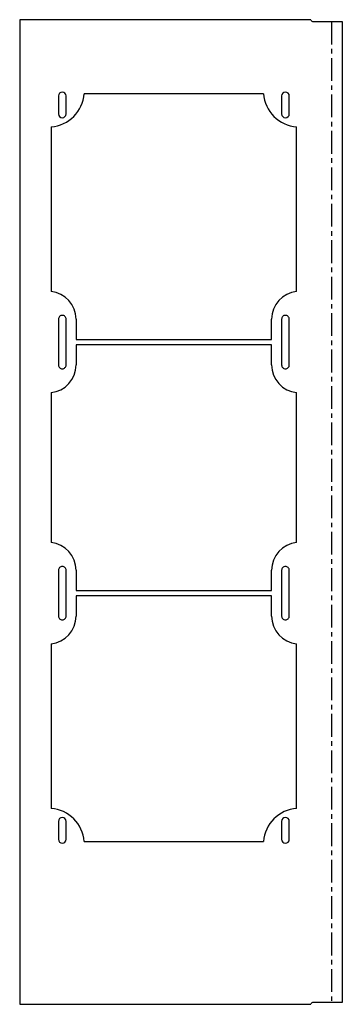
# Model space of a CAD drawing. Header units: millimetres. Extents: x 0 to 180, y 0 to 549.
import ezdxf

# ---------------------------------------------------------------- set-up
doc = ezdxf.new("R2010")
doc.units = ezdxf.units.MM
doc.linetypes.add('CENTERX2', pattern=[20.32, 12.7, -2.54, 2.54, -2.54])

msp = doc.modelspace()

# ---------------------------------------------------------------- linework, layer by layer
at = {"color": 7, "linetype": 'Continuous', "lineweight": 25}
for p, q in [((0, 549.25), (0, 0.25)), ((162.47, 549.25), (0, 549.25)), ((163.75, 548.2), (179.97, 548.2)), ((179.97, 548.2), (179.97, 1.3)), ((21.6, 506.75), (21.6, 496.75)), ((25.9, 496.75), (25.9, 506.75)), ((136, 508), (36, 508)), ((146.1, 506.75), (146.1, 496.75)), ((150.4, 496.75), (150.4, 506.75)), ((17.5, 489.5), (17.5, 397.68)), ((154.5, 397.68), (154.5, 489.5)), ((21.6, 382.25), (21.6, 356.75)), ((25.9, 356.75), (25.9, 382.25)), ((31.5, 382.25), (31.5, 371)), ((140.5, 371), (140.5, 382.25)), ((146.1, 382.25), (146.1, 356.75)), ((150.4, 356.75), (150.4, 382.25)), ((31.5, 371), (140.5, 371)), ((31.5, 368), (31.5, 356.75)), ((140.5, 368), (31.5, 368)), ((140.5, 356.75), (140.5, 368)), ((17.5, 341.32), (17.5, 257.68)), ((154.5, 257.68), (154.5, 341.32)), ((21.6, 242.25), (21.6, 216.75)), ((25.9, 216.75), (25.9, 242.25)), ((31.5, 242.25), (31.5, 231)), ((140.5, 231), (140.5, 242.25)), ((146.1, 242.25), (146.1, 216.75)), ((150.4, 216.75), (150.4, 242.25)), ((31.5, 231), (140.5, 231)), ((140.5, 228), (31.5, 228)), ((31.5, 228), (31.5, 216.75)), ((140.5, 216.75), (140.5, 228)), ((17.5, 201.32), (17.5, 109.5)), ((154.5, 109.5), (154.5, 201.32)), ((21.6, 102.25), (21.6, 92.25)), ((25.9, 92.25), (25.9, 102.25)), ((146.1, 102.25), (146.1, 92.25)), ((150.4, 92.25), (150.4, 102.25)), ((36, 91), (136, 91)), ((0, 0.25), (162.47, 0.25)), ((179.97, 1.3), (163.75, 1.3))]:
    msp.add_line(p, q, dxfattribs=at)
at = {"color": 7, "linetype": 'CENTERX2'}
msp.add_line((173.86, 548.2), (173.86, 1.3), dxfattribs=at)
at = {"color": 7, "linetype": 'Continuous', "lineweight": 25}
for centre, radius, start, end in [((163.75, 549.5), 1.3, 191.0875, 270), ((16, 509.5), 20.06, 274.2892, 355.7108), ((23.75, 506.75), 2.15, 360, 180), ((156, 509.5), 20.06, 184.2892, 265.7108), ((148.25, 506.75), 2.15, 360, 180), ((23.75, 496.75), 2.15, 180, 0), ((148.25, 496.75), 2.15, 180, 0), ((16, 382.25), 15.5, 0.0001, 84.4464), ((156, 382.25), 15.5, 95.5536, 179.9999), ((23.75, 382.25), 2.15, 89.9992, 180.0008), ((23.75, 382.25), 2.15, 359.9992, 90.0008), ((148.25, 382.25), 2.15, 89.9992, 180.0008), ((148.25, 382.25), 2.15, 359.9992, 90.0008), ((16, 356.75), 15.5, 275.5536, 359.9999), ((23.75, 356.75), 2.15, 179.9992, 270.0008), ((23.75, 356.75), 2.15, 269.9992, 0.0008), ((156, 356.75), 15.5, 180.0001, 264.4464), ((148.25, 356.75), 2.15, 179.9992, 270.0008), ((148.25, 356.75), 2.15, 269.9992, 0.0008), ((16, 242.25), 15.5, 0.0001, 84.4464), ((156, 242.25), 15.5, 95.5536, 179.9999), ((23.75, 242.25), 2.15, 89.9992, 180.0008), ((23.75, 242.25), 2.15, 359.9992, 90.0008), ((148.25, 242.25), 2.15, 89.9992, 180.0008), ((148.25, 242.25), 2.15, 359.9992, 90.0008), ((16, 216.75), 15.5, 275.5536, 359.9999), ((23.75, 216.75), 2.15, 179.9992, 270.0008), ((23.75, 216.75), 2.15, 269.9992, 0.0008), ((156, 216.75), 15.5, 180.0001, 264.4464), ((148.25, 216.75), 2.15, 179.9992, 270.0008), ((148.25, 216.75), 2.15, 269.9992, 0.0008), ((16, 89.5), 20.06, 4.2892, 85.7108), ((23.75, 102.25), 2.15, 360, 180), ((156, 89.5), 20.06, 94.2892, 175.7108), ((148.25, 102.25), 2.15, 360, 180), ((23.75, 92.25), 2.15, 180, 0), ((148.25, 92.25), 2.15, 180, 0), ((163.75, 0), 1.3, 90, 168.9125)]:
    msp.add_arc(centre, radius, start, end, dxfattribs=at)

doc.saveas('drawing.dxf')
